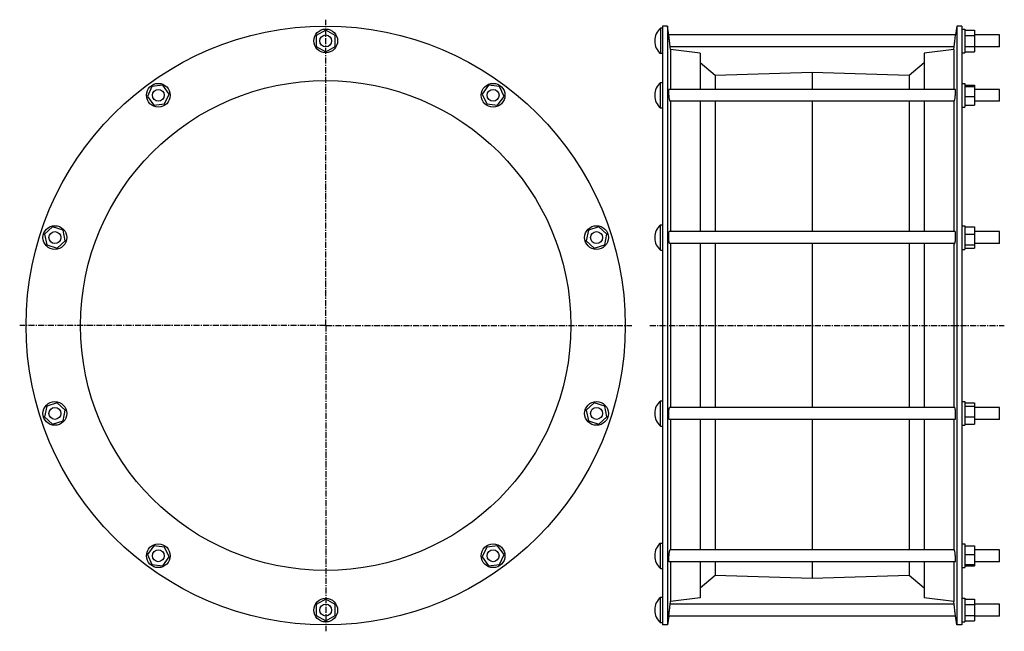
# Model space of a CAD drawing. Header units: millimetres. Extents: x -453 to 541, y -79 to 539.
import ezdxf

# ---------------------------------------------------------------- set-up
doc = ezdxf.new("R2010")
doc.units = ezdxf.units.MM
doc.header["$LTSCALE"] = 16.335
doc.linetypes.add('CENTER', pattern=[0.6, 0.375, -0.075, 0.075, -0.075])
doc.layers.get('0').update_dxf_attribs({"linetype": 'CONTINUOUS'})
doc.layers.add('AXES', color=7, linetype='CONTINUOUS')
doc.layers.add('SURFS', color=7, linetype='CONTINUOUS')

msp = doc.modelspace()

# ---------------------------------------------------------------- linework, layer by layer
at = {"color": 7, "linetype": 'Continuous'}
for p, q in [((-144.13, 528.6), (-153.77, 523.24)), ((-134.5, 523.24), (-144.13, 528.6)), ((498.01, 529.73), (501.01, 529.73)), ((501.01, 529.73), (501.01, 505.73)), ((501.01, 528.6), (511.01, 528.6)), ((511.01, 528.6), (511.01, 506.86)), ((-153.77, 523.24), (-153.77, 512.22)), ((-134.5, 512.22), (-134.5, 523.24)), ((501.01, 523.24), (511.01, 523.24)), ((-153.77, 512.22), (-144.13, 506.86)), ((-144.13, 506.86), (-134.5, 512.22)), ((501.01, 512.22), (511.01, 512.22)), ((498.01, 505.73), (501.01, 505.73)), ((501.01, 506.86), (511.01, 506.86)), ((-319.51, 471.62), (-324.16, 461.62)), ((-308.56, 472.95), (-319.51, 471.62)), ((-302.08, 464.03), (-308.56, 472.95)), ((20.3, 472.95), (13.82, 464.03)), ((31.25, 471.62), (20.3, 472.95)), ((35.89, 461.62), (31.25, 471.62)), ((498.01, 474.82), (501.01, 474.82)), ((501.01, 474.82), (501.01, 450.82)), ((501.01, 472.95), (511.01, 472.95)), ((501.01, 471.62), (511.01, 471.62)), ((511.01, 472.95), (511.01, 452.7)), ((-324.16, 461.62), (-317.67, 452.7)), ((-306.73, 454.03), (-302.08, 464.03)), ((13.82, 464.03), (18.47, 454.03)), ((29.41, 452.7), (35.89, 461.62)), ((501.01, 461.62), (511.01, 461.62)), ((-317.67, 452.7), (-306.73, 454.03)), ((18.47, 454.03), (29.41, 452.7)), ((498.01, 450.82), (501.01, 450.82)), ((501.01, 452.7), (511.01, 452.7)), ((-419.82, 329.94), (-427.9, 322.43)), ((-409.34, 326.53), (-419.82, 329.94)), ((131.56, 329.94), (121.08, 326.53)), ((139.63, 322.43), (131.56, 329.94)), ((498.01, 331.07), (501.01, 331.07)), ((501.01, 331.07), (501.01, 307.07)), ((501.01, 329.94), (511.01, 329.94)), ((511.01, 329.94), (511.01, 308.21)), ((-427.9, 322.43), (-425.78, 311.61)), ((-407.22, 315.71), (-409.34, 326.53)), ((121.08, 326.53), (118.96, 315.71)), ((137.52, 311.61), (139.63, 322.43)), ((501.01, 322.43), (511.01, 322.43)), ((-425.78, 311.61), (-415.29, 308.21)), ((-415.29, 308.21), (-407.22, 315.71)), ((118.96, 315.71), (127.03, 308.21)), ((127.03, 308.21), (137.52, 311.61)), ((501.01, 311.61), (511.01, 311.61)), ((501.01, 308.21), (511.01, 308.21)), ((498.01, 307.07), (501.01, 307.07)), ((-415.29, 152.26), (-425.78, 148.85)), ((-407.22, 144.75), (-415.29, 152.26)), ((127.03, 152.26), (118.96, 144.75)), ((137.52, 148.85), (127.03, 152.26)), ((498.01, 153.39), (501.01, 153.39)), ((501.01, 153.39), (501.01, 129.39)), ((501.01, 152.26), (511.01, 152.26)), ((511.01, 152.26), (511.01, 130.52)), ((-425.78, 148.85), (-427.9, 138.03)), ((-409.34, 133.93), (-407.22, 144.75)), ((118.96, 144.75), (121.08, 133.93)), ((139.63, 138.03), (137.52, 148.85)), ((501.01, 148.85), (511.01, 148.85)), ((-427.9, 138.03), (-419.82, 130.52)), ((-419.82, 130.52), (-409.34, 133.93)), ((121.08, 133.93), (131.56, 130.52)), ((131.56, 130.52), (139.63, 138.03)), ((498.01, 129.39), (501.01, 129.39)), ((501.01, 138.03), (511.01, 138.03)), ((501.01, 130.52), (511.01, 130.52)), ((-317.67, 7.76), (-324.16, -1.16)), ((-306.73, 6.43), (-317.67, 7.76)), ((-302.08, -3.57), (-306.73, 6.43)), ((18.47, 6.43), (13.82, -3.57)), ((29.41, 7.76), (18.47, 6.43)), ((35.89, -1.16), (29.41, 7.76)), ((498.01, 9.64), (501.01, 9.64)), ((501.01, 9.64), (501.01, -14.36)), ((501.01, 7.76), (511.01, 7.76)), ((511.01, 7.76), (511.01, -12.48)), ((-324.16, -1.16), (-319.51, -11.15)), ((-308.56, -12.48), (-302.08, -3.57)), ((13.82, -3.57), (20.3, -12.48)), ((31.25, -11.15), (35.89, -1.16)), ((501.01, -1.16), (511.01, -1.16)), ((-319.51, -11.15), (-308.56, -12.48)), ((20.3, -12.48), (31.25, -11.15)), ((498.01, -14.36), (501.01, -14.36)), ((501.01, -11.15), (511.01, -11.15)), ((501.01, -12.48), (511.01, -12.48)), ((-144.13, -46.4), (-153.77, -51.76)), ((-134.5, -51.76), (-144.13, -46.4)), ((498.01, -45.27), (501.01, -45.27)), ((501.01, -45.27), (501.01, -69.27)), ((501.01, -46.4), (511.01, -46.4)), ((511.01, -46.4), (511.01, -68.14)), ((-153.77, -51.76), (-153.77, -62.78)), ((-134.5, -62.78), (-134.5, -51.76)), ((501.01, -51.76), (511.01, -51.76)), ((-153.77, -62.78), (-144.13, -68.14)), ((-144.13, -68.14), (-134.5, -62.78)), ((498.01, -69.27), (501.01, -69.27)), ((501.01, -62.78), (511.01, -62.78)), ((501.01, -68.14), (511.01, -68.14))]:
    msp.add_line(p, q, dxfattribs=at)
for centre in [(-144.13, 517.73), (-313.12, 462.82), (24.86, 462.82), (-417.56, 319.07), (129.3, 319.07), (-417.56, 141.39), (129.3, 141.39), (-313.12, -2.36), (24.86, -2.36), (-144.13, -57.27)]:
    msp.add_circle(centre, 12, dxfattribs=at)
at = {"layer": 'AXES', "color": 7, "linetype": 'CENTER'}
for p, q in [((-144.13, 230.23), (-144.13, 539.19)), ((-144.13, 230.23), (-453.09, 230.23)), ((-144.13, 230.23), (-144.13, -78.73)), ((-144.13, 230.23), (164.83, 230.23)), ((183.01, 230.23), (541.01, 230.23))]:
    msp.add_line(p, q, dxfattribs=at)
at = {"layer": 'AXES', "color": 7, "linetype": 'Continuous'}
for p, q in [((194.01, 530.48), (194.01, 504.98)), ((196.01, 530.48), (194.01, 530.48)), ((202.15, 523.69), (201.01, 532.73)), ((493.01, 532.73), (491.88, 523.73)), ((188.01, 517.99), (188.01, 517.47)), ((202.89, 517.73), (202.14, 523.73)), ((491.88, 523.73), (202.14, 523.73)), ((203.16, 515.59), (202.62, 519.87)), ((203.66, 511.73), (202.89, 517.73)), ((490.36, 511.73), (491.13, 517.73)), ((490.62, 513.74), (491.88, 523.73)), ((536.01, 523.73), (511.01, 523.73)), ((536.01, 511.73), (536.01, 523.73)), ((203.33, 514.31), (203.25, 514.93)), ((204.01, 508.93), (203.66, 511.73)), ((490.36, 511.73), (203.66, 511.73)), ((490.01, 508.93), (490.37, 511.77)), ((536.01, 511.73), (511.01, 511.73)), ((196.01, 504.98), (194.01, 504.98)), ((194.01, 450.07), (194.01, 475.57)), ((194.01, 475.57), (196.01, 475.57)), ((491.73, 468.82), (202.29, 468.82)), ((536.01, 468.82), (511.01, 468.82)), ((536.01, 456.82), (536.01, 468.82)), ((188.01, 463.08), (188.01, 462.57)), ((194.01, 450.07), (196.01, 450.07)), ((490.51, 456.82), (203.51, 456.82)), ((536.01, 456.82), (511.01, 456.82)), ((194.01, 306.32), (194.01, 331.82)), ((194.01, 331.82), (196.01, 331.82)), ((188.01, 319.33), (188.01, 318.82)), ((491.36, 325.07), (202.66, 325.07)), ((536.01, 325.07), (511.01, 325.07)), ((536.01, 313.07), (536.01, 325.07)), ((490.89, 313.07), (203.13, 313.07)), ((536.01, 313.07), (511.01, 313.07)), ((194.01, 306.32), (196.01, 306.32)), ((194.01, 128.64), (194.01, 154.14)), ((194.01, 154.14), (196.01, 154.14)), ((188.01, 141.65), (188.01, 141.13)), ((490.89, 147.39), (203.13, 147.39)), ((536.01, 147.39), (511.01, 147.39)), ((536.01, 135.39), (536.01, 147.39)), ((491.36, 135.39), (202.66, 135.39)), ((536.01, 135.39), (511.01, 135.39)), ((194.01, 128.64), (196.01, 128.64)), ((194.01, 10.39), (196.01, 10.39)), ((194.01, -15.11), (194.01, 10.39)), ((490.51, 3.64), (203.51, 3.64)), ((536.01, 3.64), (511.01, 3.64)), ((536.01, -8.36), (536.01, 3.64)), ((188.01, -2.11), (188.01, -2.62)), ((491.73, -8.36), (202.29, -8.36)), ((536.01, -8.36), (511.01, -8.36)), ((194.01, -15.11), (196.01, -15.11)), ((196.01, -44.52), (194.01, -44.52)), ((194.01, -70.02), (194.01, -44.52)), ((203.65, -51.31), (204.01, -48.47)), ((490.36, -51.27), (490.01, -48.47)), ((188.01, -57.01), (188.01, -57.53)), ((202.14, -63.27), (202.89, -57.27)), ((202.62, -59.41), (203.16, -55.13)), ((202.89, -57.27), (203.66, -51.27)), ((203.25, -54.47), (203.33, -53.85)), ((490.36, -51.27), (203.66, -51.27)), ((491.56, -60.69), (490.36, -51.27)), ((491.88, -63.27), (491.13, -57.27)), ((536.01, -51.27), (511.01, -51.27)), ((536.01, -63.27), (536.01, -51.27)), ((202.14, -63.27), (201.01, -72.27)), ((491.88, -63.27), (202.14, -63.27)), ((493.01, -72.27), (491.87, -63.23)), ((536.01, -63.27), (511.01, -63.27)), ((196.01, -70.02), (194.01, -70.02))]:
    msp.add_line(p, q, dxfattribs=at)
for centre in [(-144.13, 517.73), (-313.12, 462.82), (24.86, 462.82), (-417.56, 319.07), (129.3, 319.07), (-417.56, 141.39), (129.3, 141.39), (-313.12, -2.36), (24.86, -2.36), (-144.13, -57.27)]:
    msp.add_circle(centre, 6, dxfattribs=at)
for centre, start, end in [((204.01, 517.99), 128.67262, 180), ((204.01, 517.47), 180, 231.32738), ((204.01, 463.08), 128.67262, 180), ((204.01, 462.56), 180, 231.32738), ((204.01, 319.33), 128.67262, 180), ((204.01, 318.81), 180, 231.32738), ((204.01, 141.65), 128.67262, 180), ((204.01, 141.13), 180, 231.32738), ((204.01, -2.1), 128.67262, 180), ((204.01, -2.62), 180, 231.32738), ((204.01, -57.01), 128.67262, 180), ((204.01, -57.53), 180, 231.32738)]:
    msp.add_arc(centre, 16, start, end, dxfattribs=at)
for points, knots in [([(202.89, 459.3), (202.82, 459.78), (202.68, 460.79), (202.49, 462.35), (202.34, 463.95), (202.24, 465.25), (202.19, 466.22), (202.16, 466.86), (202.14, 467.43), (202.14, 467.84), (202.15, 468.13), (202.16, 468.31), (202.17, 468.46), (202.19, 468.59), (202.21, 468.69), (202.22, 468.75), (202.24, 468.79), (202.26, 468.81), (202.28, 468.82), (202.29, 468.82)], [0, 0, 0, 0, 0.151822, 0.319648, 0.491199, 0.653725, 0.727723, 0.794957, 0.854143, 0.904163, 0.925441, 0.944103, 0.960073, 0.973299, 0.983757, 0.991484, 0.994372, 0.996674, 1, 1, 1, 1]), ([(491.13, 459.3), (491.2, 459.78), (491.34, 460.79), (491.53, 462.35), (491.68, 463.95), (491.78, 465.25), (491.83, 466.22), (491.86, 466.86), (491.88, 467.43), (491.88, 467.84), (491.87, 468.13), (491.86, 468.31), (491.85, 468.46), (491.83, 468.59), (491.81, 468.69), (491.8, 468.75), (491.78, 468.79), (491.76, 468.81), (491.74, 468.82), (491.73, 468.82)], [0, 0, 0, 0, 0.151822, 0.319648, 0.491199, 0.653725, 0.727723, 0.794957, 0.854143, 0.904163, 0.925441, 0.944103, 0.960073, 0.973299, 0.983757, 0.991484, 0.994372, 0.996674, 1, 1, 1, 1]), ([(203.51, 456.82), (203.5, 456.82), (203.48, 456.83), (203.45, 456.87), (203.42, 456.92), (203.38, 457), (203.35, 457.09), (203.3, 457.25), (203.23, 457.5), (203.15, 457.86), (203.06, 458.28), (202.98, 458.77), (202.92, 459.11), (202.89, 459.3)], [0, 0, 0, 0, 0.01152, 0.028311, 0.051987, 0.083036, 0.12159, 0.167632, 0.28174, 0.424067, 0.592771, 0.78561, 1, 1, 1, 1]), ([(490.51, 456.82), (490.52, 456.82), (490.54, 456.83), (490.57, 456.87), (490.6, 456.92), (490.64, 457), (490.67, 457.09), (490.72, 457.25), (490.79, 457.5), (490.87, 457.86), (490.96, 458.28), (491.04, 458.77), (491.1, 459.11), (491.13, 459.3)], [0, 0, 0, 0, 0.01152, 0.028311, 0.051987, 0.083036, 0.12159, 0.167632, 0.28174, 0.424067, 0.592771, 0.78561, 1, 1, 1, 1]), ([(202.89, 313.37), (202.87, 313.43), (202.82, 313.56), (202.73, 313.89), (202.62, 314.4), (202.5, 315.12), (202.4, 315.96), (202.31, 316.9), (202.21, 318.25), (202.15, 319.64), (202.14, 321.02), (202.15, 321.97), (202.19, 322.84), (202.24, 323.5), (202.29, 323.95), (202.33, 324.24), (202.37, 324.49), (202.42, 324.69), (202.47, 324.85), (202.52, 324.96), (202.56, 325.02), (202.6, 325.05), (202.63, 325.07), (202.65, 325.07), (202.66, 325.07)], [0, 0, 0, 0, 0.01655, 0.036513, 0.086242, 0.147962, 0.219938, 0.30006, 0.385915, 0.564152, 0.650983, 0.732631, 0.806558, 0.870508, 0.898141, 0.922616, 0.943775, 0.961509, 0.975768, 0.986609, 0.990832, 0.994354, 0.997326, 1, 1, 1, 1]), ([(491.13, 313.37), (491.15, 313.43), (491.2, 313.56), (491.29, 313.89), (491.4, 314.4), (491.52, 315.12), (491.62, 315.96), (491.71, 316.9), (491.81, 318.25), (491.87, 319.64), (491.88, 321.02), (491.87, 321.97), (491.83, 322.84), (491.78, 323.5), (491.73, 323.95), (491.69, 324.24), (491.65, 324.49), (491.6, 324.69), (491.55, 324.85), (491.5, 324.96), (491.45, 325.02), (491.42, 325.05), (491.39, 325.07), (491.37, 325.07), (491.36, 325.07)], [0, 0, 0, 0, 0.01655, 0.036513, 0.086242, 0.147962, 0.219938, 0.30006, 0.385915, 0.564152, 0.650983, 0.732631, 0.806558, 0.870508, 0.898141, 0.922616, 0.943775, 0.961509, 0.975768, 0.986609, 0.990832, 0.994354, 0.997326, 1, 1, 1, 1]), ([(203.13, 313.07), (203.08, 313.07), (203.01, 313.14), (202.95, 313.25), (202.91, 313.32), (202.89, 313.37)], [0, 0, 0, 0, 0.354609, 0.636484, 1, 1, 1, 1]), ([(490.89, 313.07), (490.94, 313.07), (491.01, 313.14), (491.07, 313.25), (491.11, 313.32), (491.13, 313.37)], [0, 0, 0, 0, 0.354609, 0.636484, 1, 1, 1, 1]), ([(202.66, 135.39), (202.65, 135.39), (202.63, 135.39), (202.6, 135.41), (202.56, 135.44), (202.52, 135.5), (202.47, 135.61), (202.42, 135.77), (202.37, 135.97), (202.33, 136.22), (202.29, 136.51), (202.24, 136.97), (202.19, 137.62), (202.15, 138.49), (202.14, 139.45), (202.15, 140.82), (202.21, 142.21), (202.31, 143.57), (202.4, 144.5), (202.5, 145.34), (202.62, 146.06), (202.73, 146.57), (202.82, 146.9), (202.87, 147.03), (202.89, 147.09)], [0, 0, 0, 0, 0.002674, 0.005646, 0.009168, 0.013391, 0.024232, 0.038491, 0.056225, 0.077385, 0.101859, 0.129493, 0.193443, 0.26737, 0.349018, 0.435849, 0.614086, 0.699941, 0.780062, 0.852039, 0.913758, 0.963487, 0.98345, 1, 1, 1, 1]), ([(202.89, 147.09), (202.91, 147.14), (202.95, 147.22), (203.01, 147.32), (203.08, 147.39), (203.13, 147.39)], [0, 0, 0, 0, 0.363516, 0.645391, 1, 1, 1, 1]), ([(491.13, 147.09), (491.11, 147.14), (491.07, 147.22), (491.01, 147.32), (490.94, 147.39), (490.89, 147.39)], [0, 0, 0, 0, 0.363516, 0.645391, 1, 1, 1, 1]), ([(491.36, 135.39), (491.37, 135.39), (491.39, 135.39), (491.42, 135.41), (491.45, 135.44), (491.5, 135.5), (491.55, 135.61), (491.6, 135.77), (491.65, 135.97), (491.69, 136.22), (491.73, 136.51), (491.78, 136.97), (491.83, 137.62), (491.87, 138.49), (491.88, 139.45), (491.87, 140.82), (491.81, 142.21), (491.71, 143.57), (491.62, 144.5), (491.52, 145.34), (491.4, 146.06), (491.29, 146.57), (491.2, 146.9), (491.15, 147.03), (491.13, 147.09)], [0, 0, 0, 0, 0.002674, 0.005646, 0.009168, 0.013391, 0.024232, 0.038491, 0.056225, 0.077385, 0.101859, 0.129493, 0.193443, 0.26737, 0.349018, 0.435849, 0.614086, 0.699941, 0.780062, 0.852039, 0.913758, 0.963487, 0.98345, 1, 1, 1, 1]), ([(202.29, -8.36), (202.28, -8.36), (202.26, -8.35), (202.24, -8.33), (202.22, -8.29), (202.21, -8.23), (202.19, -8.13), (202.17, -8), (202.16, -7.85), (202.15, -7.67), (202.14, -7.38), (202.14, -6.96), (202.16, -6.4), (202.19, -5.76), (202.24, -4.79), (202.34, -3.49), (202.49, -1.89), (202.68, -0.33), (202.82, 0.69), (202.89, 1.17)], [0, 0, 0, 0, 0.003326, 0.005628, 0.008516, 0.016243, 0.026702, 0.039927, 0.055897, 0.074559, 0.095838, 0.145858, 0.205044, 0.272278, 0.346275, 0.508801, 0.680353, 0.848178, 1, 1, 1, 1]), ([(202.89, 1.17), (202.92, 1.35), (202.98, 1.69), (203.06, 2.18), (203.15, 2.6), (203.23, 2.96), (203.3, 3.21), (203.35, 3.37), (203.38, 3.47), (203.42, 3.54), (203.45, 3.59), (203.48, 3.63), (203.5, 3.64), (203.51, 3.64)], [0, 0, 0, 0, 0.214389, 0.407229, 0.575932, 0.71826, 0.832368, 0.87841, 0.916964, 0.948013, 0.971689, 0.98848, 1, 1, 1, 1]), ([(491.13, 1.17), (491.1, 1.35), (491.04, 1.69), (490.96, 2.18), (490.87, 2.6), (490.79, 2.96), (490.72, 3.21), (490.67, 3.37), (490.64, 3.47), (490.6, 3.54), (490.57, 3.59), (490.54, 3.63), (490.52, 3.64), (490.51, 3.64)], [0, 0, 0, 0, 0.214389, 0.407229, 0.575932, 0.71826, 0.832368, 0.87841, 0.916964, 0.948013, 0.971689, 0.98848, 1, 1, 1, 1]), ([(491.73, -8.36), (491.74, -8.36), (491.76, -8.35), (491.78, -8.33), (491.8, -8.29), (491.81, -8.23), (491.83, -8.13), (491.85, -8), (491.86, -7.85), (491.87, -7.67), (491.88, -7.38), (491.88, -6.96), (491.86, -6.4), (491.83, -5.76), (491.78, -4.79), (491.68, -3.49), (491.53, -1.89), (491.34, -0.33), (491.2, 0.69), (491.13, 1.17)], [0, 0, 0, 0, 0.003326, 0.005628, 0.008516, 0.016243, 0.026702, 0.039927, 0.055897, 0.074559, 0.095838, 0.145858, 0.205044, 0.272278, 0.346275, 0.508801, 0.680353, 0.848178, 1, 1, 1, 1])]:
    msp.add_open_spline(points, degree=3, knots=knots, dxfattribs=at)
at = {"layer": 'SURFS', "color": 7, "linetype": 'Continuous'}
for p, q in [((196.01, 532.73), (196.01, -72.27)), ((201.01, 532.73), (196.01, 532.73)), ((201.01, 532.73), (201.01, -72.27)), ((493.01, 532.73), (493.01, -72.27)), ((498.01, 532.73), (493.01, 532.73)), ((498.01, 532.73), (498.01, -72.27)), ((204.01, 508.93), (204.01, 468.82)), ((234.01, 505.23), (204.01, 508.93)), ((490.01, 508.93), (460.01, 505.23)), ((490.01, 508.93), (490.01, 468.82)), ((234.01, 505.23), (234.01, 468.82)), ((460.01, 505.23), (460.01, 468.82)), ((249.15, 482.83), (234.01, 495.53)), ((460.01, 495.53), (444.87, 482.83)), ((347.01, 485.83), (249.15, 482.83)), ((249.15, 482.83), (249.15, 468.82)), ((347.01, 485.83), (347.01, 468.82)), ((444.87, 482.83), (347.01, 485.83)), ((444.87, 482.83), (444.87, 468.82)), ((204.01, 456.82), (204.01, 325.07)), ((234.01, 456.82), (234.01, 325.07)), ((249.15, 456.82), (249.15, 325.07)), ((347.01, 456.82), (347.01, 325.07)), ((444.87, 456.82), (444.87, 325.07)), ((460.01, 456.82), (460.01, 325.07)), ((490.01, 456.82), (490.01, 325.07)), ((204.01, 313.07), (204.01, 147.39)), ((234.01, 313.07), (234.01, 147.39)), ((249.15, 313.07), (249.15, 147.39)), ((347.01, 313.07), (347.01, 147.39)), ((444.87, 313.07), (444.87, 147.39)), ((460.01, 313.07), (460.01, 147.39)), ((490.01, 313.07), (490.01, 147.39)), ((204.01, 135.39), (204.01, 3.64)), ((234.01, 135.39), (234.01, 3.64)), ((249.15, 135.39), (249.15, 3.64)), ((347.01, 135.39), (347.01, 3.64)), ((444.87, 135.39), (444.87, 3.64)), ((460.01, 135.39), (460.01, 3.64)), ((490.01, 135.39), (490.01, 3.64)), ((204.01, -8.36), (204.01, -48.47)), ((234.01, -8.36), (234.01, -44.77)), ((249.15, -8.36), (249.15, -22.37)), ((347.01, -8.36), (347.01, -25.37)), ((444.87, -8.36), (444.87, -22.37)), ((460.01, -8.36), (460.01, -44.77)), ((490.01, -8.36), (490.01, -48.47)), ((249.15, -22.37), (234.01, -35.07)), ((347.01, -25.37), (249.15, -22.37)), ((444.87, -22.37), (347.01, -25.37)), ((460.01, -35.07), (444.87, -22.37)), ((234.01, -44.77), (204.01, -48.47)), ((490.01, -48.47), (460.01, -44.77)), ((201.01, -72.27), (196.01, -72.27)), ((498.01, -72.27), (493.01, -72.27))]:
    msp.add_line(p, q, dxfattribs=at)
for radius in [302.5, 247.5]:
    msp.add_circle((-144.13, 230.23), radius, dxfattribs=at)

doc.saveas('drawing.dxf')
